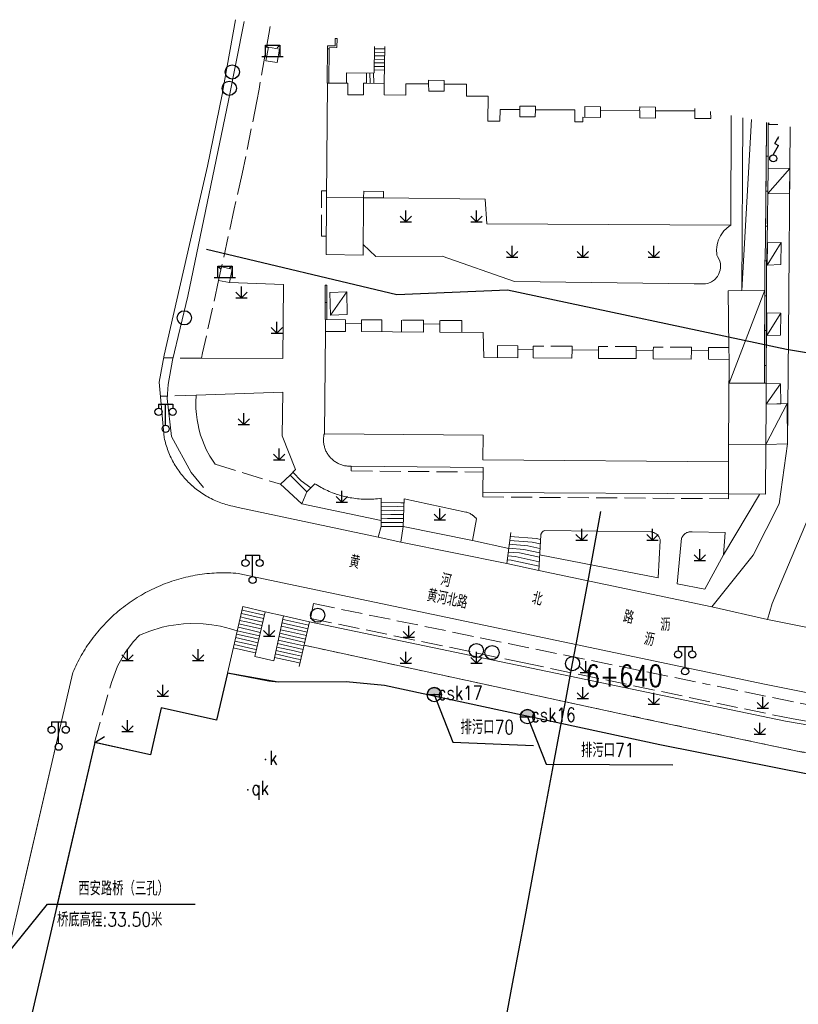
# Model space of a CAD drawing. Extents: x 39527407 to 39530665, y 3786466 to 3790957.
# Tile 65 of 113: x 39527632 to 39527741, y 3790289 to 3790428. Entities that reach past the tile are written whole.
import ezdxf
from ezdxf.enums import TextEntityAlignment as Align

# ---------------------------------------------------------------- set-up
doc = ezdxf.new("R2010")
doc.units = 0
doc.header["$PDSIZE"] = 0.2
doc.linetypes.add('X0', pattern=[4, 3, -1])
doc.linetypes.add('X6', pattern=[2, 1, -1])
doc.layers.get('0').update_dxf_attribs({"linetype": 'CONTINUOUS'})
for name, color, linetype in [('DLSS', 4, 'CONTINUOUS'), ('JCDL_DMX_F', 30, 'CONTINUOUS'), ('JCDL_JMDD_F', 231, 'CONTINUOUS'), ('JCDL_JMDX_F', 231, 'CONTINUOUS'), ('JCDL_JT_ZJ', 100, 'CONTINUOUS'), ('JCDL_JTD_F', 100, 'CONTINUOUS'), ('JCDL_JTX_F', 100, 'CONTINUOUS'), ('JMD', 6, 'CONTINUOUS'), ('SXSS', 5, 'CONTINUOUS'), ('ZBTZ', 3, 'CONTINUOUS'), ('zdh', 7, 'CONTINUOUS'), ('排水孔', 4, 'CONTINUOUS'), ('断面线', 2, 'CONTINUOUS')]:
    doc.layers.add(name, color=color, linetype=linetype)
for name, color, linetype, lineweight in [('JCDL_JMDX', 1, 'CONTINUOUS', 0), ('JCDL_ZBX', 3, 'CONTINUOUS', 0), ('JCDL_ZBX_F', 7, 'CONTINUOUS', 0), ('TEXTL_ZJ', 7, 'CONTINUOUS', 0)]:
    doc.layers.add(name, color=color, linetype=linetype, lineweight=lineweight)
doc.styles.add('HZ', font='rs', dxfattribs={"width": 0.8, "bigfont": 'hztxt'})
doc.linetypes.add('10422', pattern='A,2,[150,AAA.SHX,S=1,R=0,X=0,Y=1],2,[177,AAA.SHX,S=1,R=0,X=0,Y=0.8],1e-09', length=4)
doc.linetypes.add('X35', pattern='A,2,[150,AAA.SHX,S=1,R=0,X=0,Y=1],2,[177,AAA.SHX,S=1,R=0,X=0,Y=0.8],1e-09', length=4)
doc.linetypes.add('X4', pattern='A,0,-1e-09,[149,symbolx.shx,S=0.15,R=0,X=0,Y=0],-1.6', length=1.6)
doc.linetypes.add('X49', pattern='A,0,[5,symbolt.shx,S=1,R=0,X=0,Y=0],-10', length=10)
doc.linetypes.add('X67', pattern='A,1,[150,symbolx.shx,S=1,R=0,X=0,Y=1],2,[153,symbolx.shx,S=1,R=0,X=0,Y=0.8],2,[145,symbolx.shx,S=1,R=0,X=0,Y=0],0,[150,symbolx.shx,S=1,R=0,X=0,Y=1],2,[153,symbolx.shx,S=1,R=0,X=0,Y=0.8],2,[150,symbolx.shx,S=1,R=0,X=0,Y=1],0.5,-0.5,[146,symbolx.shx,S=1,R=0,X=0,Y=0],-0.5,0.5,[153,symbolx.shx,S=1,R=0,X=0,Y=0.8],1', length=12)

# ---------------------------------------------------------------- blocks, each defined once
blk = doc.blocks.new('5820000')
at = {"color": 0, "linetype": 'Continuous'}
blk.add_circle((0, 0), 1, dxfattribs=at)
blk = doc.blocks.new('9530003')
at = {"color": 0}
for p, q in [((0, 0), (0, 1.6)), ((-0.8, 0), (0.8, 0))]:
    blk.add_line(p, q, dxfattribs=at)
at = {"color": 0, "linetype": 'Continuous'}
for points in [[(0, 0), (-0.8, 0.8)], [(0, 0), (0.8, 0.8)]]:
    blk.add_lwpolyline(points, dxfattribs=at)
blk = doc.blocks.new('3572000')
at = {"color": 0}
for p, q in [((0.23, 2.1), (0.81, 3.1)), ((0, 0.5), (0.75, 1.8)), ((0.23, 2.1), (0.75, 1.8))]:
    blk.add_line(p, q, dxfattribs=at)
at = {"color": 0, "linetype": 'Continuous', "flags": 128}
blk.add_lwpolyline([(0.81, 3.1, 0, 0.3, 0), (0.61, 2.75, 0.3, 0.3, 0)], format="xyseb", dxfattribs=at)
at = {"color": 0}
blk.add_circle((0, 0), 0.5, dxfattribs=at)
blk = doc.blocks.new('3521000')
at = {"color": 0}
for p, q in [((-1, 3.5), (1, 3.5)), ((0, 0.5), (0, 3.5))]:
    blk.add_line(p, q, dxfattribs=at)
at = {"color": 0, "linetype": 'Continuous', "flags": 128}
for points in [[(-1, 3.5), (-1, 2.9)], [(1, 3.5), (1, 2.9)]]:
    blk.add_lwpolyline(points, dxfattribs=at)
at = {"color": 0}
for centre in [(-1, 2.4), (1, 2.4), (0, 0)]:
    blk.add_circle(centre, 0.5, dxfattribs=at)
blk = doc.blocks.new('3552000')
at = {"color": 0}
for p, q in [((-1, 1.6), (-0.65, 1.25)), ((-1, 1.6), (1, 1.6)), ((-1, 0), (-1, 1.6)), ((1, 1.6), (0.65, 1.25)), ((1, 1.6), (1, 0)), ((-1.5, 0), (1.5, 0))]:
    blk.add_line(p, q, dxfattribs=at)

msp = doc.modelspace()

# ---------------------------------------------------------------- hatches: boundary and pattern name
at = {"layer": '排水孔', "linetype": 'Continuous'}
h = msp.add_hatch(color=256, dxfattribs=at)
edge = h.paths.add_edge_path()
edge.add_arc((39527690.09647, 3790332.55741), 1, 0, 180)
edge.add_line((39527689.09647, 3790332.55741), (39527690.09647, 3790332.55741))
edge.add_line((39527690.09647, 3790332.55741), (39527691.09647, 3790332.55741))
h = msp.add_hatch(color=256, dxfattribs=at)
edge = h.paths.add_edge_path()
edge.add_arc((39527703.25647, 3790329.44041), 1, 0, 180)
edge.add_line((39527702.25647, 3790329.44041), (39527703.25647, 3790329.44041))
edge.add_line((39527703.25647, 3790329.44041), (39527704.25647, 3790329.44041))

# ---------------------------------------------------------------- linework, layer by layer
for p, q in [((39527689.09647, 3790332.55741, 36.267), (39527691.09647, 3790332.55741, 36.267)), ((39527702.25647, 3790329.44041, 36.323), (39527704.25647, 3790329.44041, 36.323))]:
    msp.add_line(p, q)
at = {"linetype": 'Continuous'}
for p, q in [((39527690.09647, 3790332.55741, -2.073), (39527692.71481, 3790325.8551, -38.635)), ((39527703.25647, 3790329.44041, -2.017), (39527705.87481, 3790322.7381, -38.579)), ((39527692.71481, 3790325.8551, -38.635), (39527704.08085, 3790325.35627, -38.635)), ((39527705.87481, 3790322.7381, -38.579), (39527723.76152, 3790322.61781, -38.579))]:
    msp.add_line(p, q, dxfattribs=at)
at = {"linetype": 'Continuous', "elevation": -38.58, "flags": 128}
msp.add_lwpolyline([(39527657.94774, 3790395.45066), (39527684.79977, 3790389.05751), (39527700.42524, 3790389.70759), (39527739.81847, 3790381.34835), (39527816.56814, 3790368.6085), (39527924.14886, 3790353.93422), (39527936.60462, 3790356.12227), (39528017.62896, 3790350.73968), (39528097.60104, 3790345.37362), (39528137.51912, 3790342.73774), (39528217.67261, 3790337.49881), (39528257.88209, 3790334.7357), (39528297.98629, 3790331.77366), (39528331.06877, 3790327.85756), (39528338.47458, 3790328.55776), (39528418.28099, 3790320.9728), (39528470.54436, 3790312.61044)], dxfattribs=at)
at = {"flags": 128}
for points, elevation in [([(39527691.09647, 3790332.55741, 1), (39527689.09647, 3790332.55741), (39527690.09647, 3790332.55741)], -2.073), ([(39527704.25647, 3790329.44041, 1), (39527702.25647, 3790329.44041), (39527703.25647, 3790329.44041)], -2.017)]:
    msp.add_lwpolyline(points, format="xyb", close=True, dxfattribs=dict(at, elevation=elevation))
at = {"layer": 'DLSS', "linetype": 'Continuous'}
for q in [(39527630.13696, 3790273.83178, -38.58), (39527643.55376, 3790326.65318, -38.58)]:
    msp.add_line((39527642.19596, 3790325.80678, -38.58), q, dxfattribs=at)
at = {"layer": 'DLSS', "linetype": 'Continuous', "lineweight": 20, "elevation": -38.58}
for points in [[(39527662.0293, 3790427.84737), (39527660.45746, 3790418.91941), (39527660.16446, 3790417.30241), (39527658.11146, 3790407.14941), (39527656.98646, 3790402.2734), (39527651.99546, 3790380.48941), (39527651.29146, 3790376.68541), (39527651.99147, 3790368.83741), (39527652.04484, 3790368.59374), (39527652.10346, 3790368.35128), (39527652.1669, 3790368.11004), (39527652.23512, 3790367.87011), (39527652.30811, 3790367.63158), (39527652.38583, 3790367.39455), (39527652.46826, 3790367.15912), (39527652.55536, 3790366.92538), (39527652.6471, 3790366.69341), (39527652.74343, 3790366.46332), (39527652.84433, 3790366.2352), (39527652.94975, 3790366.00912), (39527653.05965, 3790365.78519), (39527653.17398, 3790365.56349), (39527653.29271, 3790365.34412), (39527653.41578, 3790365.12715), (39527653.54315, 3790364.91267), (39527653.67476, 3790364.70077), (39527653.81057, 3790364.49154), (39527653.95051, 3790364.28505), (39527654.09454, 3790364.08139), (39527654.24259, 3790363.88063), (39527654.39461, 3790363.68286), (39527654.55054, 3790363.48816), (39527654.71032, 3790363.2966), (39527654.87387, 3790363.10826), (39527655.04115, 3790362.92322), (39527655.21207, 3790362.74154), (39527655.38658, 3790362.5633), (39527655.5646, 3790362.38857), (39527655.74607, 3790362.21742), (39527655.93091, 3790362.04992), (39527655.96147, 3790362.02341), (39527656.11904, 3790361.88613), (39527656.3104, 3790361.72612), (39527656.50491, 3790361.56995), (39527656.70249, 3790361.41768), (39527656.90306, 3790361.26938), (39527657.10655, 3790361.1251), (39527657.31286, 3790360.9849), (39527657.52193, 3790360.84883), (39527657.73366, 3790360.71696), (39527657.94798, 3790360.58932), (39527658.1648, 3790360.46598), (39527658.38403, 3790360.34698), (39527658.60558, 3790360.23237), (39527658.82938, 3790360.1222), (39527659.05532, 3790360.0165), (39527659.28332, 3790359.91532), (39527659.51329, 3790359.8187), (39527659.74514, 3790359.72667), (39527659.97878, 3790359.63928), (39527660.21411, 3790359.55656), (39527660.45104, 3790359.47855), (39527660.68947, 3790359.40526), (39527660.92932, 3790359.33674), (39527661.17049, 3790359.27301), (39527661.41287, 3790359.21409), (39527661.65647, 3790359.16041)], [(39527729.25447, 3790344.95641), (39527735.10947, 3790352.23242), (39527738.77947, 3790359.48741), (39527739.93147, 3790367.94341), (39527740.10147, 3790383.2694), (39527740.29632, 3790412.69711)], [(39527744.89791, 3790411.80637), (39527744.64951, 3790377.4322), (39527744.46244, 3790373.24844), (39527744.50147, 3790364.48907), (39527743.27947, 3790358.46341), (39527737.80047, 3790345.42241), (39527737.10046, 3790343.16241)], [(39527661.65647, 3790359.16041), (39527662.44347, 3790358.98841), (39527682.19246, 3790354.77541), (39527685.36647, 3790354.0884), (39527700.32947, 3790351.04742), (39527704.84747, 3790350.06441), (39527729.25447, 3790344.95641)], [(39527637.08388, 3790326.96612), (39527639.09247, 3790335.66841), (39527639.22703, 3790335.97844), (39527639.36647, 3790336.2863), (39527639.51038, 3790336.59211), (39527639.65873, 3790336.89578), (39527639.81149, 3790337.19726), (39527639.96862, 3790337.49648), (39527640.1301, 3790337.79338), (39527640.29589, 3790338.08789), (39527640.46595, 3790338.37996), (39527640.64025, 3790338.66951), (39527640.81876, 3790338.9565), (39527641.00142, 3790339.24086), (39527641.18821, 3790339.52252), (39527641.37908, 3790339.80144), (39527641.574, 3790340.07754), (39527641.77292, 3790340.35077), (39527641.9758, 3790340.62108), (39527642.18259, 3790340.8884), (39527642.39326, 3790341.15267), (39527642.60776, 3790341.41385), (39527642.82604, 3790341.67188), (39527643.04806, 3790341.9267), (39527643.27377, 3790342.17826), (39527643.50311, 3790342.4265), (39527643.73606, 3790342.67137), (39527643.97254, 3790342.91283), (39527644.21252, 3790343.15081), (39527644.45594, 3790343.38527), (39527644.70275, 3790343.61615), (39527644.9529, 3790343.84342), (39527645.20633, 3790344.06702), (39527645.463, 3790344.2869), (39527645.72284, 3790344.50302), (39527645.9858, 3790344.71532), (39527646.25183, 3790344.92378), (39527646.52087, 3790345.12833), (39527646.79286, 3790345.32895), (39527647.06775, 3790345.52558), (39527647.34547, 3790345.71818), (39527647.62597, 3790345.90671), (39527647.90918, 3790346.09114), (39527648.19505, 3790346.27142), (39527648.48352, 3790346.44752), (39527648.7715, 3790346.6174), (39527649.06801, 3790346.78701), (39527649.3639, 3790346.95034), (39527649.66213, 3790347.10933), (39527649.96266, 3790347.26396), (39527650.2654, 3790347.41419), (39527650.5703, 3790347.56), (39527650.87729, 3790347.70135), (39527651.18631, 3790347.83821), (39527651.4973, 3790347.97056), (39527651.81017, 3790348.09836), (39527652.12488, 3790348.22158), (39527652.44135, 3790348.34021), (39527652.75951, 3790348.45421), (39527653.0793, 3790348.56357), (39527653.40065, 3790348.66825), (39527653.72349, 3790348.76824), (39527654.04776, 3790348.86352), (39527654.37338, 3790348.95406), (39527654.70028, 3790349.03984), (39527655.0284, 3790349.12086), (39527655.35766, 3790349.19708), (39527655.688, 3790349.2685), (39527656.01935, 3790349.3351), (39527656.35163, 3790349.39686), (39527656.68477, 3790349.45377), (39527657.01871, 3790349.50582), (39527657.35337, 3790349.55301), (39527657.68869, 3790349.5953), (39527658.02458, 3790349.63271), (39527658.36098, 3790349.66522), (39527658.69783, 3790349.69283), (39527659.03504, 3790349.71552), (39527659.37254, 3790349.7333), (39527659.71027, 3790349.74616), (39527660.04814, 3790349.7541), (39527660.3861, 3790349.75711), (39527660.72407, 3790349.7552), (39527661.06197, 3790349.74836), (39527661.39974, 3790349.7366), (39527661.7373, 3790349.71992), (39527662.07458, 3790349.69832), (39527662.41147, 3790349.6714)], [(39527826.23647, 3790319.18819), (39527809.30347, 3790321.44742), (39527798.90646, 3790322.9554), (39527784.73647, 3790325.12841), (39527760.83047, 3790329.1814), (39527736.69447, 3790334.0114), (39527662.41147, 3790349.6714)], [(39527737.10046, 3790343.16241), (39527753.39147, 3790339.93041), (39527764.18547, 3790337.89641), (39527784.93347, 3790334.38841), (39527798.35846, 3790332.32241), (39527798.17744, 3790348.98041)]]:
    msp.add_lwpolyline(points, dxfattribs=at)
at = {"layer": 'DLSS', "linetype": 'X6', "lineweight": 0, "elevation": -38.58}
msp.add_lwpolyline([(39527671.74647, 3790339.52042), (39527712.28344, 3790330.73163), (39527739.38437, 3790324.98991), (39527741.30881, 3790324.58591), (39527743.27025, 3790324.22889), (39527748.22937, 3790323.40678), (39527761.12309, 3790321.26931), (39527780.95958, 3790317.98089), (39527793.85329, 3790315.84342), (39527804.78633, 3790314.12772), (39527815.23909, 3790312.55744), (39527821.65621, 3790311.68651), (39527826.23647, 3790311.13244)], dxfattribs=at)
at = {"layer": 'DLSS', "linetype": 'Continuous', "lineweight": 0, "elevation": -38.58}
for points in [[(39527637.08388, 3790326.96612), (39527625.03912, 3790275.10935)], [(39527631.66168, 3790303.62171), (39527637.08388, 3790326.96612)]]:
    msp.add_lwpolyline(points, dxfattribs=at)
at = {"layer": 'JCDL_DMX_F', "color": 3, "linetype": 'X35', "lineweight": 0, "elevation": -38.58}
for points in [[(39527657.24046, 3790380.0694), (39527668.71247, 3790380.03141), (39527668.80146, 3790390.43541), (39527661.19946, 3790390.75441)], [(39527670.52446, 3790364.31741), (39527668.64646, 3790369.10041), (39527668.71746, 3790375.23841), (39527656.50946, 3790374.8394)], [(39527735.98747, 3790360.81942), (39527730.89346, 3790352.28741)], [(39527700.60833, 3790353.18312), (39527695.47747, 3790354.29042)], [(39527826.23647, 3790314.58566), (39527824.11647, 3790314.8264), (39527808.58147, 3790316.99041), (39527739.64947, 3790328.80141), (39527672.51247, 3790342.82241)], [(39527826.23647, 3790311.13244), (39527818.47446, 3790312.0714), (39527798.56446, 3790315.06242), (39527742.03047, 3790324.43441), (39527719.89947, 3790329.08041), (39527671.74647, 3790339.52042)]]:
    msp.add_lwpolyline(points, dxfattribs=at)
at = {"layer": 'JCDL_JMDX', "color": 6, "linetype": 'Continuous', "lineweight": 0, "elevation": -38.58}
for points in [[(39527676.13547, 3790425.17642), (39527676.12247, 3790424.16341), (39527675.02147, 3790424.1404), (39527674.97447, 3790418.90241)], [(39527681.61947, 3790420.34642), (39527681.66247, 3790424.07841)], [(39527683.04147, 3790418.85541), (39527683.10646, 3790424.07741)], [(39527681.64718, 3790422.75195), (39527683.08976, 3790422.73533)], [(39527681.65294, 3790423.25192), (39527683.09598, 3790423.23529)], [(39527681.6587, 3790423.75189), (39527683.1022, 3790423.73526)], [(39527681.63566, 3790421.75202), (39527683.07731, 3790421.73541)], [(39527681.64142, 3790422.25199), (39527683.08353, 3790422.23537)], [(39527677.72352, 3790418.89676), (39527677.72646, 3790420.3314)], [(39527677.72646, 3790420.3314), (39527680.52547, 3790420.32041)], [(39527680.52547, 3790420.32041), (39527680.51404, 3790418.87538)], [(39527680.52547, 3790420.32041), (39527681.61947, 3790420.34642)], [(39527681.02533, 3790420.3323), (39527681.06006, 3790418.87106)], [(39527681.52519, 3790420.34418), (39527681.5603, 3790418.86711)], [(39527681.62414, 3790420.75209), (39527683.06487, 3790420.73549)], [(39527681.6299, 3790421.25205), (39527683.07109, 3790421.23545)], [(39527677.89947, 3790418.89641), (39527677.72352, 3790418.89676)], [(39527677.8903, 3790417.25677), (39527677.89947, 3790418.89641)], [(39527680.13046, 3790418.87841), (39527680.12134, 3790417.2443)], [(39527680.51404, 3790418.87538), (39527680.13046, 3790418.87841)], [(39527680.51404, 3790418.87538), (39527683.04147, 3790418.85541)], [(39527680.12134, 3790417.2443), (39527677.8903, 3790417.25677)], [(39527734.88118, 3790413.74532), (39527733.48133, 3790389.59816)], [(39527736.97647, 3790413.33973), (39527736.95247, 3790406.8854), (39527736.82351, 3790396.33426), (39527736.73947, 3790393.17973), (39527736.74046, 3790386.44364), (39527736.69247, 3790376.518)], [(39527737.22534, 3790413.03367), (39527737.34882, 3790413.26766)], [(39527737.15869, 3790403.30224), (39527740.25737, 3790406.81562)], [(39527737.07553, 3790393.18113), (39527739.02946, 3790396.39241)], [(39527674.68847, 3790390.34941), (39527674.68047, 3790385.51341)], [(39527675.45746, 3790386.12441), (39527677.78147, 3790389.40741)], [(39527736.73999, 3790389.63718), (39527731.68948, 3790376.52992)], [(39527737.0033, 3790383.2383), (39527738.98446, 3790386.4244)], [(39527736.93315, 3790373.58086), (39527738.95547, 3790376.42141)], [(39527736.90147, 3790367.88541), (39527739.88847, 3790373.63741)], [(39527669.74146, 3790363.5594), (39527672.12247, 3790361.18841)], [(39527670.13296, 3790363.93841), (39527671.32347, 3790362.75291)], [(39527671.32347, 3790362.75291), (39527672.68097, 3790361.76291)], [(39527682.5899, 3790359.71256), (39527685.38075, 3790359.65341)], [(39527682.59032, 3790359.1457), (39527684.91604, 3790359.09641)], [(39527684.91604, 3790359.09641), (39527685.81261, 3790359.08727)], [(39527685.38075, 3790359.65341), (39527685.82904, 3790359.64884)], [(39527682.59075, 3790358.57884), (39527684.45132, 3790358.53941)], [(39527682.59118, 3790358.01198), (39527683.98661, 3790357.98241)], [(39527682.5916, 3790357.44513), (39527683.52189, 3790357.42541)], [(39527683.52189, 3790357.42541), (39527685.76332, 3790357.40256)], [(39527683.98661, 3790357.98241), (39527685.77975, 3790357.96413)], [(39527684.45132, 3790358.53941), (39527685.79618, 3790358.5257)], [(39527682.59203, 3790356.87827), (39527683.05717, 3790356.86841)], [(39527682.59246, 3790356.31141), (39527685.73046, 3790356.27941)], [(39527683.05717, 3790356.86841), (39527685.74689, 3790356.84099)], [(39527700.82909, 3790354.87378), (39527704.51635, 3790354.57716)], [(39527704.51635, 3790354.57716), (39527705.08109, 3790354.45429)], [(39527700.61497, 3790353.23391), (39527702.72197, 3790353.06441)], [(39527700.68634, 3790353.78054), (39527703.32009, 3790353.56866)], [(39527700.75771, 3790354.32716), (39527703.91822, 3790354.07291)], [(39527703.32009, 3790353.56866), (39527705.01434, 3790353.20004)], [(39527703.91822, 3790354.07291), (39527705.04772, 3790353.82716)], [(39527700.47222, 3790352.14066), (39527701.52572, 3790352.05591)], [(39527700.54359, 3790352.68729), (39527702.12384, 3790352.56016)], [(39527701.52572, 3790352.05591), (39527704.91422, 3790351.31866)], [(39527702.12384, 3790352.56016), (39527704.94759, 3790351.94579)], [(39527702.72197, 3790353.06441), (39527704.98097, 3790352.57291)], [(39527700.40084, 3790351.59404), (39527700.92759, 3790351.55167)], [(39527700.92759, 3790351.55167), (39527704.88084, 3790350.69154)], [(39527663.07947, 3790344.99041), (39527666.22746, 3790344.25241)], [(39527662.74231, 3790343.52687), (39527663.46831, 3790343.3651)], [(39527662.8547, 3790344.01472), (39527663.3387, 3790343.90687)], [(39527662.96708, 3790344.50256), (39527663.20908, 3790344.44864)], [(39527663.20908, 3790344.44864), (39527666.11492, 3790343.76741)], [(39527663.3387, 3790343.90687), (39527666.00239, 3790343.28241)], [(39527664.76446, 3790337.94741), (39527666.22746, 3790344.25241)], [(39527667.43747, 3790337.31541), (39527668.84446, 3790343.6694)], [(39527668.84446, 3790343.6694), (39527672.51247, 3790342.82241)], [(39527662.40516, 3790342.06333), (39527663.85716, 3790341.73979)], [(39527662.51754, 3790342.55118), (39527663.72754, 3790342.28156)], [(39527662.62993, 3790343.03902), (39527663.59793, 3790342.82333)], [(39527663.46831, 3790343.3651), (39527665.88985, 3790342.79741)], [(39527663.59793, 3790342.82333), (39527665.77731, 3790342.31241)], [(39527663.72754, 3790342.28156), (39527665.66477, 3790341.82741)], [(39527668.51977, 3790342.2031), (39527669.34523, 3790342.02056)], [(39527668.628, 3790342.69187), (39527669.17831, 3790342.57017)], [(39527668.73623, 3790343.18064), (39527669.01139, 3790343.11979)], [(39527669.01139, 3790343.11979), (39527672.39724, 3790342.33794)], [(39527669.17831, 3790342.57017), (39527672.28201, 3790341.85348)], [(39527662.18039, 3790341.08764), (39527664.11638, 3790340.65625)], [(39527662.29277, 3790341.57549), (39527663.98677, 3790341.19802)], [(39527663.85716, 3790341.73979), (39527665.55223, 3790341.34241)], [(39527663.98677, 3790341.19802), (39527665.43969, 3790340.85741)], [(39527664.11638, 3790340.65625), (39527665.32715, 3790340.37241)], [(39527668.19508, 3790340.73679), (39527669.846, 3790340.37172)], [(39527668.30331, 3790341.22556), (39527669.67908, 3790340.92133)], [(39527668.41154, 3790341.71433), (39527669.51215, 3790341.47094)], [(39527669.34523, 3790342.02056), (39527672.16678, 3790341.36902)], [(39527669.51215, 3790341.47094), (39527672.05155, 3790340.88456)], [(39527669.67908, 3790340.92133), (39527671.93631, 3790340.4001)], [(39527661.84323, 3790339.6241), (39527664.50523, 3790339.03095)], [(39527661.95562, 3790340.11195), (39527664.37561, 3790339.57272)], [(39527662.068, 3790340.59979), (39527664.246, 3790340.11449)], [(39527664.246, 3790340.11449), (39527665.21461, 3790339.88741)], [(39527664.37561, 3790339.57272), (39527665.10208, 3790339.40241)], [(39527667.87039, 3790339.27049), (39527670.34677, 3790338.72287)], [(39527667.97862, 3790339.75925), (39527670.17985, 3790339.27249)], [(39527668.08685, 3790340.24802), (39527670.01292, 3790339.8221)], [(39527669.846, 3790340.37172), (39527671.82108, 3790339.91564)], [(39527670.01292, 3790339.8221), (39527671.70585, 3790339.43118)], [(39527670.17985, 3790339.27249), (39527671.59062, 3790338.94672)], [(39527661.73084, 3790339.13625), (39527664.63484, 3790338.48918)], [(39527664.50523, 3790339.03095), (39527664.98954, 3790338.91741)], [(39527664.63484, 3790338.48918), (39527664.877, 3790338.43241)], [(39527667.65393, 3790338.29295), (39527670.68062, 3790337.62364)], [(39527667.76216, 3790338.78172), (39527670.51369, 3790338.17326)], [(39527670.34677, 3790338.72287), (39527671.47539, 3790338.46226)], [(39527670.51369, 3790338.17326), (39527671.36016, 3790337.9778)], [(39527667.5457, 3790337.80418), (39527670.84754, 3790337.07403)], [(39527670.68062, 3790337.62364), (39527671.24492, 3790337.49333)], [(39527670.84754, 3790337.07403), (39527671.12969, 3790337.00887)]]:
    msp.add_lwpolyline(points, dxfattribs=at)
at = {"layer": 'JCDL_JMDX', "color": 6, "linetype": 'X0', "lineweight": 0, "elevation": -38.58}
for points in [[(39527689.28146, 3790418.78942), (39527689.28888, 3790419.28936), (39527691.51387, 3790419.25636), (39527691.50646, 3790418.75641)], [(39527702.17146, 3790415.15641), (39527702.17888, 3790415.65636), (39527704.40387, 3790415.62335), (39527704.39646, 3790415.12341)], [(39527711.32832, 3790414.07636), (39527711.35089, 3790415.59836), (39527713.57589, 3790415.56535), (39527713.56847, 3790415.06541)], [(39527719.07648, 3790415.03341), (39527719.08389, 3790415.53335), (39527721.30888, 3790415.50035), (39527721.30147, 3790415.0004)], [(39527726.86346, 3790414.9724), (39527726.86827, 3790415.29639)], [(39527674.8609, 3790397.28355), (39527674.20447, 3790397.28341), (39527674.20303, 3790403.68128), (39527674.91657, 3790403.68144)], [(39527680.13573, 3790402.69722), (39527682.94247, 3790402.67441)], [(39527677.58567, 3790384.98942), (39527677.58947, 3790385.48941), (39527674.75847, 3790385.51277), (39527674.74391, 3790383.83891)], [(39527682.7103, 3790383.78144), (39527682.72247, 3790385.46641), (39527679.82647, 3790385.47241), (39527679.82267, 3790384.97242)], [(39527688.59047, 3790384.91049), (39527688.59946, 3790385.41041), (39527685.47947, 3790385.42241), (39527685.46749, 3790383.76154)], [(39527693.97036, 3790383.7002), (39527693.98246, 3790385.37741), (39527690.87947, 3790385.36941), (39527690.87048, 3790384.86949)], [(39527701.87671, 3790381.30947), (39527701.88447, 3790381.80941), (39527699.03747, 3790381.83242), (39527699.02446, 3790380.13847)], [(39527709.53398, 3790381.25546), (39527709.54146, 3790381.7554), (39527704.07347, 3790381.77541), (39527704.0657, 3790381.27547)], [(39527718.59509, 3790381.20968), (39527718.61147, 3790381.70941), (39527713.28247, 3790381.6994), (39527713.27499, 3790381.19946)], [(39527726.37481, 3790381.11848), (39527726.38347, 3790381.61841), (39527721.02147, 3790381.6304), (39527721.00508, 3790381.13067)], [(39527731.69747, 3790379.88741), (39527731.67147, 3790381.56241), (39527728.80647, 3790381.57642), (39527728.7978, 3790381.07649)], [(39527678.39546, 3790364.80541), (39527678.39528, 3790364.14741), (39527696.98062, 3790363.96636)], [(39527696.93972, 3790361.10896), (39527696.92888, 3790360.46387), (39527731.61246, 3790360.20541), (39527731.61347, 3790360.89841)]]:
    msp.add_lwpolyline(points, dxfattribs=at)
at = {"layer": 'JCDL_JMDX', "color": 6, "linetype": 'X67', "lineweight": 0, "elevation": -38.58}
for points in [[(39527642.13147, 3790325.79041), (39527650.06747, 3790324.06741), (39527651.55547, 3790330.69042), (39527659.37346, 3790328.9684), (39527660.91146, 3790335.6004), (39527661.61846, 3790338.64841)], [(39527660.91146, 3790335.6004), (39527666.76347, 3790334.47241), (39527668.08746, 3790334.29541), (39527677.67347, 3790334.3444), (39527683.07147, 3790333.85041), (39527721.92646, 3790325.4434), (39527743.28546, 3790321.2394), (39527782.93347, 3790314.30841), (39527800.25347, 3790311.6004), (39527818.18747, 3790309.17541), (39527826.23647, 3790308.18375)]]:
    msp.add_lwpolyline(points, dxfattribs=at)
at = {"layer": 'JCDL_JMDX_F', "linetype": 'Continuous', "lineweight": 0, "elevation": -38.58}
for points in [[(39527675.22447, 3790418.9019), (39527675.26928, 3790423.89553), (39527676.36934, 3790423.91852), (39527676.38545, 3790425.17321), (39527676.13547, 3790425.17642)], [(39527666.72947, 3790423.95041), (39527668.26047, 3790423.67041), (39527667.91647, 3790421.8004), (39527666.35446, 3790422.03242), (39527666.72947, 3790423.95041)], [(39527675.01801, 3790423.75474), (39527675.268, 3790423.7525)], [(39527736.69247, 3790376.518), (39527736.94247, 3790376.5168), (39527736.99046, 3790386.44305), (39527736.98947, 3790393.17642), (39527737.07347, 3790396.3294), (39527737.20247, 3790406.88341), (39527737.22629, 3790413.29138)], [(39527736.95873, 3790408.56722), (39527737.20873, 3790408.56629)], [(39527736.91283, 3790403.64227), (39527737.16282, 3790403.63921)], [(39527736.85264, 3790398.71743), (39527737.10262, 3790398.71437)], [(39527736.75581, 3790393.7933), (39527737.00573, 3790393.78664)], [(39527660.09747, 3790392.94941), (39527661.59647, 3790392.64641), (39527661.19946, 3790390.75441), (39527659.67547, 3790391.04441), (39527660.09747, 3790392.94941)], [(39527674.68847, 3790390.34941), (39527674.93847, 3790390.34899), (39527674.93047, 3790385.51135)], [(39527674.68447, 3790387.93141), (39527674.93447, 3790387.931)], [(39527736.7401, 3790388.86831), (39527736.9901, 3790388.86834)], [(39527736.72837, 3790383.94313), (39527736.97837, 3790383.94192)], [(39527736.70456, 3790379.01797), (39527736.95455, 3790379.01677)], [(39527670.52446, 3790364.31741), (39527669.74146, 3790363.5594)], [(39527668.41147, 3790362.27041), (39527669.74146, 3790363.5594)], [(39527669.74146, 3790363.5594), (39527672.12247, 3790361.18841)], [(39527671.42946, 3790359.50741), (39527668.41147, 3790362.27041)], [(39527673.23947, 3790362.33741), (39527672.12247, 3790361.18841)], [(39527672.12247, 3790361.18841), (39527671.42946, 3790359.50741)], [(39527682.58947, 3790360.27941), (39527682.59246, 3790356.31141)], [(39527685.84547, 3790360.21041), (39527685.73046, 3790356.27941)], [(39527682.19246, 3790354.77541), (39527682.59246, 3790356.31141)], [(39527682.59246, 3790356.31141), (39527685.73046, 3790356.27941)], [(39527685.73046, 3790356.27941), (39527685.36647, 3790354.0884)], [(39527685.36647, 3790354.0884), (39527682.19246, 3790354.77541)], [(39527700.90046, 3790355.42041), (39527700.32947, 3790351.04742)], [(39527705.11447, 3790355.08141), (39527704.84747, 3790350.06441)], [(39527700.32947, 3790351.04742), (39527704.84747, 3790350.06441)], [(39527661.61846, 3790338.64841), (39527663.07947, 3790344.99041)], [(39527664.76446, 3790337.94741), (39527666.22746, 3790344.25241)], [(39527666.22746, 3790344.25241), (39527668.84446, 3790343.6694)], [(39527668.84446, 3790343.6694), (39527667.43747, 3790337.31541)], [(39527671.01446, 3790336.52441), (39527672.51247, 3790342.82241)], [(39527667.43747, 3790337.31541), (39527664.76446, 3790337.94741)]]:
    msp.add_lwpolyline(points, dxfattribs=at)
at = {"layer": 'JCDL_JTX_F', "linetype": 'Continuous', "lineweight": 0, "elevation": -38.58}
for points in [[(39527642.19599, 3790325.80691), (39527636.7943, 3790302.52532)], [(39527642.62031, 3790326.07141), (39527642.19599, 3790325.80691)]]:
    msp.add_lwpolyline(points, dxfattribs=at)
at = {"layer": 'JCDL_ZBX', "color": 114, "linetype": 'X49', "lineweight": 0, "true_color": 0x009944, "elevation": -38.58}
msp.add_lwpolyline([(39527663.27795, 3790427.60566), (39527661.07337, 3790416.42815), (39527655.3051, 3790388.82374), (39527653.14737, 3790379.77572), (39527652.56811, 3790376.36279), (39527652.38518, 3790374.38207), (39527653.00614, 3790368.98104), (39527655.77267, 3790363.9001), (39527657.54254, 3790361.81059)], dxfattribs=at)
at = {"layer": 'JCDL_ZBX', "color": 114, "linetype": 'Continuous', "lineweight": 0, "true_color": 0x009944, "elevation": -38.58}
for points in [[(39527680.06215, 3790396.10853), (39527681.85447, 3790394.42541), (39527691.20047, 3790394.47542), (39527701.43847, 3790390.87641), (39527726.77925, 3790390.57076), (39527727.78285, 3790390.55865), (39527728.38347, 3790390.55141), (39527728.70943, 3790390.62202), (39527729.23489, 3790390.84246), (39527729.50241, 3790391.01581), (39527729.64456, 3790391.13076), (39527730.04458, 3790391.57054), (39527730.21893, 3790391.85489), (39527730.44618, 3790392.48049), (39527730.495, 3790392.81044), (39527730.47347, 3790393.38688), (39527730.37411, 3790393.7977), (39527730.07995, 3790394.39476), (39527729.98866, 3790394.62369), (39527729.96445, 3790394.78456), (39527729.92911, 3790395.32462), (39527729.95666, 3790395.7856), (39527730.04983, 3790396.30085), (39527730.19339, 3790396.75827), (39527730.46938, 3790397.3429), (39527730.97207, 3790398.03667), (39527731.72804, 3790398.69294), (39527731.94047, 3790398.8264)], [(39527673.23947, 3790362.33741), (39527673.45658, 3790362.19911), (39527673.67647, 3790362.06527), (39527673.89885, 3790361.93559), (39527674.12363, 3790361.81014), (39527674.35074, 3790361.68895), (39527674.5801, 3790361.57206), (39527674.81162, 3790361.45953), (39527675.04522, 3790361.35138), (39527675.28082, 3790361.24765), (39527675.51833, 3790361.14839), (39527675.75768, 3790361.05362), (39527675.99877, 3790360.96339), (39527676.08047, 3790360.93441), (39527676.24152, 3790360.87772), (39527676.48584, 3790360.79664), (39527676.73165, 3790360.72019), (39527676.97885, 3790360.64839), (39527677.22737, 3790360.58126), (39527677.47711, 3790360.51884), (39527677.72798, 3790360.46113), (39527677.97989, 3790360.40817), (39527678.23276, 3790360.35997), (39527678.48649, 3790360.31655), (39527678.741, 3790360.27792), (39527678.99619, 3790360.2441), (39527679.25198, 3790360.2151), (39527679.50826, 3790360.19092), (39527679.76496, 3790360.17159), (39527680.02197, 3790360.1571), (39527680.27921, 3790360.14747), (39527680.53659, 3790360.14269), (39527680.79401, 3790360.14276), (39527681.05139, 3790360.14769), (39527681.30863, 3790360.15747), (39527681.56563, 3790360.1721), (39527681.82232, 3790360.19158), (39527682.07859, 3790360.2159), (39527682.33435, 3790360.24505), (39527682.58947, 3790360.27941), (39527682.59186, 3790357.11744), (39527671.42946, 3790359.50741), (39527672.12247, 3790361.18841), (39527673.23947, 3790362.33741)], [(39527685.84547, 3790360.21041), (39527694.57146, 3790358.3274), (39527694.694, 3790358.29334), (39527694.81479, 3790358.25348), (39527694.93371, 3790358.20837), (39527695.05055, 3790358.15809), (39527695.16506, 3790358.10273), (39527695.27704, 3790358.0424), (39527695.38626, 3790357.97721), (39527695.49252, 3790357.9073), (39527695.56046, 3790357.8584), (39527695.59561, 3790357.8328), (39527695.69533, 3790357.75385), (39527695.7915, 3790357.6706), (39527695.88392, 3790357.58321), (39527695.97242, 3790357.49186), (39527696.05647, 3790357.3964), (39527695.47747, 3790354.29042), (39527685.73046, 3790356.27941)], [(39527705.11447, 3790355.08141), (39527705.13645, 3790355.15239), (39527705.16413, 3790355.22135), (39527705.19692, 3790355.28805), (39527705.23461, 3790355.35209), (39527705.277, 3790355.41313), (39527705.29323, 3790355.43338), (39527705.32385, 3790355.47081), (39527705.3749, 3790355.52482), (39527705.42986, 3790355.57484), (39527705.48842, 3790355.6206), (39527705.55025, 3790355.66183), (39527705.61499, 3790355.69831), (39527705.68247, 3790355.7294), (39527720.64846, 3790355.5314), (39527720.73743, 3790355.52272), (39527720.82564, 3790355.50818), (39527720.9128, 3790355.4883), (39527720.99859, 3790355.46315), (39527721.08269, 3790355.43281), (39527721.16478, 3790355.39741), (39527721.24457, 3790355.35708), (39527721.32175, 3790355.31196), (39527721.39604, 3790355.26223), (39527721.46781, 3790355.20724), (39527721.53485, 3790355.14966), (39527721.59886, 3790355.08724), (39527721.65895, 3790355.02105), (39527721.7149, 3790354.95131), (39527721.76649, 3790354.8783), (39527721.81354, 3790354.80228), (39527721.85587, 3790354.72354), (39527721.89333, 3790354.64236), (39527721.92577, 3790354.55905), (39527721.95308, 3790354.47393), (39527721.97516, 3790354.38729), (39527721.99147, 3790354.2994), (39527721.68847, 3790349.0244), (39527704.96565, 3790352.28495)], [(39527724.37146, 3790348.19641), (39527725.00146, 3790354.63541), (39527725.03345, 3790354.71489), (39527725.07071, 3790354.79206), (39527725.11267, 3790354.86677), (39527725.15917, 3790354.93875), (39527725.21004, 3790355.00771), (39527725.26507, 3790355.07339), (39527725.32407, 3790355.13554), (39527725.3868, 3790355.19392), (39527725.41147, 3790355.21441), (39527725.45302, 3790355.2483), (39527725.52248, 3790355.29848), (39527725.59491, 3790355.34427), (39527725.67004, 3790355.38549), (39527725.74757, 3790355.42197), (39527725.82722, 3790355.45359), (39527725.90867, 3790355.48022), (39527725.99161, 3790355.50176), (39527726.07572, 3790355.51813), (39527726.16069, 3790355.52926), (39527726.24618, 3790355.53511), (39527726.33187, 3790355.53565), (39527726.41743, 3790355.5309), (39527726.50246, 3790355.52041), (39527731.15646, 3790355.43741), (39527730.89346, 3790352.28741), (39527728.25647, 3790347.43541), (39527724.37146, 3790348.19641)]]:
    msp.add_lwpolyline(points, dxfattribs=at)
at = {"layer": 'JCDL_ZBX', "color": 114, "linetype": 'X4', "lineweight": 0, "true_color": 0x009944, "elevation": -38.58}
msp.add_lwpolyline([(39527729.25447, 3790344.95641), (39527737.10046, 3790343.16241)], dxfattribs=at)
at = {"layer": 'JCDL_ZBX_F', "color": 114, "linetype": 'X0', "lineweight": 0, "true_color": 0x009944, "elevation": -38.58}
for points in [[(39527666.93888, 3790426.89701), (39527665.37957, 3790418.04018), (39527665.07531, 3790416.36108), (39527662.99878, 3790406.09168), (39527661.85933, 3790401.15305), (39527660.09747, 3790392.94941)], [(39527659.67547, 3790391.04441), (39527657.40116, 3790380.79368), (39527657.24046, 3790380.0694)], [(39527657.24046, 3790380.0694), (39527651.90329, 3790380.08708)], [(39527656.50946, 3790374.8394), (39527651.4708, 3790374.67472)], [(39527656.50946, 3790374.8394), (39527656.46142, 3790373.84753), (39527656.47484, 3790372.93835), (39527656.53457, 3790372.12521), (39527656.63286, 3790371.3564), (39527656.71746, 3790370.86364), (39527656.93568, 3790369.88796), (39527657.13098, 3790369.20048), (39527657.92604, 3790367.17862), (39527658.43208, 3790366.21659), (39527659.16147, 3790365.07041), (39527668.41147, 3790362.27041)], [(39527672.65546, 3790343.32041), (39527673.08064, 3790345.39682)], [(39527673.08064, 3790345.39682), (39527728.52696, 3790334.04331)], [(39527642.13147, 3790325.79041), (39527644.55474, 3790334.24945), (39527645.42067, 3790336.59155), (39527646.48933, 3790338.50062), (39527646.79095, 3790338.94038), (39527647.61162, 3790339.9905), (39527648.52247, 3790340.96341), (39527649.9464, 3790341.53218), (39527651.70979, 3790342.05687), (39527652.60875, 3790342.25329), (39527654.73595, 3790342.53748), (39527655.65495, 3790342.58392), (39527657.49423, 3790342.54054), (39527658.71416, 3790342.41088), (39527659.92291, 3790342.20122), (39527661.33349, 3790341.85001), (39527662.28586, 3790341.5455)], [(39527672.65546, 3790343.32041), (39527702.56461, 3790337.07413), (39527737.80432, 3790329.7146), (39527740.74783, 3790329.13744), (39527745.18319, 3790328.37748), (39527763.41746, 3790325.25316), (39527786.57992, 3790321.28444), (39527799.88601, 3790319.00454), (39527810.73808, 3790317.21169), (39527817.67114, 3790316.24592), (39527826.23647, 3790315.10569)], [(39527826.23647, 3790317.23623), (39527808.71321, 3790319.60192), (39527802.28383, 3790320.555), (39527774.62244, 3790324.8964), (39527768.20369, 3790325.91886), (39527728.52696, 3790334.04331)]]:
    msp.add_lwpolyline(points, dxfattribs=at)
at = {"layer": 'JMD', "linetype": 'Continuous'}
for p, q in [((39527624.5387, 3790289.39829, -38.58), (39527635.51316, 3790302.95378, -38.58)), ((39527635.51316, 3790302.95378, -38.58), (39527656.36316, 3790302.95378, -38.58))]:
    msp.add_line(p, q, dxfattribs=at)
at = {"layer": 'JMD', "color": 6, "linetype": 'Continuous', "lineweight": 0, "elevation": -38.58}
for points in [[(39527731.99716, 3790414.30359), (39527731.94047, 3790398.8264), (39527697.49547, 3790399.0394), (39527697.26846, 3790402.5144), (39527682.94247, 3790402.67441), (39527682.95269, 3790403.59013), (39527680.14606, 3790403.62148), (39527680.13573, 3790402.69722), (39527674.9085, 3790402.75401), (39527675.04901, 3790418.90226), (39527677.72352, 3790418.89676), (39527677.89947, 3790418.89641), (39527677.8903, 3790417.25677), (39527680.12134, 3790417.2443), (39527680.13046, 3790418.87841), (39527683.04147, 3790418.85541), (39527683.03238, 3790417.22805), (39527686.09453, 3790417.21095), (39527686.10347, 3790418.81241), (39527689.28146, 3790418.78942), (39527689.31546, 3790417.77642), (39527691.49947, 3790417.7574), (39527691.50646, 3790418.75641), (39527694.65847, 3790418.7424), (39527694.64727, 3790417.04761), (39527697.70347, 3790417.02741), (39527697.66247, 3790413.52241), (39527699.37081, 3790413.50242), (39527699.39046, 3790415.18241), (39527702.17146, 3790415.15641)], [(39527702.17146, 3790415.15641), (39527702.17546, 3790414.1554), (39527704.35947, 3790414.13641), (39527704.36647, 3790415.13541), (39527709.94047, 3790415.0974), (39527709.93647, 3790413.42741), (39527711.04989, 3790413.42474), (39527711.05147, 3790414.08341), (39527713.56446, 3790414.01942), (39527713.56847, 3790415.06541), (39527719.09146, 3790415.02241), (39527719.08334, 3790413.97864), (39527721.29747, 3790413.96142), (39527721.30147, 3790415.0004), (39527726.86346, 3790414.9724), (39527726.85813, 3790413.91274), (39527729.10847, 3790413.9014), (39527729.09817, 3790414.86475)], [(39527736.97647, 3790413.33973), (39527736.97534, 3790413.0346), (39527736.95246, 3790406.8854), (39527736.90872, 3790403.30529), (39527736.82351, 3790396.33427), (39527736.73946, 3790393.17973), (39527736.73999, 3790389.63718), (39527733.48133, 3790389.59816), (39527733.64532, 3790413.98455)], [(39527738.58371, 3790413.02862), (39527737.22534, 3790413.03367), (39527737.22629, 3790413.29138)], [(39527740.25737, 3790406.81562), (39527740.2339, 3790403.27096), (39527737.15869, 3790403.30224), (39527737.20247, 3790406.88341), (39527740.25737, 3790406.81562)], [(39527680.04547, 3790394.61441), (39527674.83849, 3790394.7084), (39527674.9085, 3790402.75401), (39527680.13573, 3790402.69722), (39527680.04547, 3790394.61441)], [(39527739.02946, 3790396.39241), (39527738.97947, 3790393.28541), (39527737.07553, 3790393.18113), (39527737.0984, 3790396.33021), (39527739.02946, 3790396.39241)], [(39527677.78147, 3790389.40741), (39527677.81846, 3790386.21241), (39527675.45746, 3790386.12441), (39527675.36147, 3790389.3274), (39527677.78147, 3790389.40741)], [(39527736.70847, 3790383.23795), (39527736.69247, 3790376.518), (39527731.68948, 3790376.52992), (39527731.69747, 3790379.88741), (39527731.67147, 3790381.56241), (39527731.58147, 3790389.57541), (39527733.48133, 3790389.59816), (39527736.73999, 3790389.63718), (39527736.74047, 3790386.44363), (39527736.70847, 3790383.23795)], [(39527738.98446, 3790386.4244), (39527738.97746, 3790383.32141), (39527737.0033, 3790383.2383), (39527737.02657, 3790386.44208), (39527738.98446, 3790386.4244)], [(39527674.74391, 3790383.83891), (39527677.57741, 3790383.81847), (39527677.58567, 3790384.98942), (39527679.82267, 3790384.97242), (39527679.81442, 3790383.80233), (39527688.58741, 3790383.73903), (39527688.59047, 3790384.91049), (39527690.87048, 3790384.86949), (39527690.86758, 3790383.72258), (39527696.98947, 3790383.67841), (39527697.07947, 3790380.15341), (39527701.87145, 3790380.11658), (39527701.87671, 3790381.30947), (39527704.0657, 3790381.27547), (39527704.06059, 3790380.09977), (39527709.52842, 3790380.05775), (39527709.53398, 3790381.25546), (39527713.27499, 3790381.19946), (39527713.26962, 3790380.029), (39527718.59824, 3790379.98806), (39527718.59509, 3790381.20968), (39527721.00508, 3790381.13067), (39527721.00871, 3790379.96953), (39527726.37049, 3790379.92834), (39527726.37481, 3790381.11848), (39527728.7978, 3790381.07649), (39527728.79366, 3790379.90972), (39527731.69747, 3790379.88741), (39527731.6281, 3790367.93183), (39527731.61347, 3790365.4114), (39527696.94247, 3790365.7144), (39527696.97647, 3790369.1964), (39527674.61808, 3790369.37899), (39527674.74391, 3790383.83891)], [(39527738.95547, 3790376.42141), (39527739.00906, 3790373.62058), (39527736.93315, 3790373.58086), (39527736.94247, 3790376.51741), (39527738.95547, 3790376.42141)], [(39527739.88847, 3790373.63741), (39527739.93147, 3790367.94341), (39527736.90147, 3790367.88541), (39527736.93315, 3790373.58086), (39527739.88847, 3790373.63741)], [(39527731.61347, 3790365.4114), (39527731.61347, 3790360.89841), (39527696.93972, 3790361.10896), (39527696.98968, 3790364.59997), (39527678.39546, 3790364.80541), (39527678.25733, 3790364.80032), (39527678.11909, 3790364.80078), (39527677.98097, 3790364.80636), (39527677.84314, 3790364.81705), (39527677.70581, 3790364.83284), (39527677.56916, 3790364.8537), (39527677.43337, 3790364.87961), (39527677.29863, 3790364.91053), (39527677.16513, 3790364.94642), (39527677.03306, 3790364.98723), (39527676.90258, 3790365.0329), (39527676.77389, 3790365.08337), (39527676.64715, 3790365.13858), (39527676.52255, 3790365.19844), (39527676.40024, 3790365.26287), (39527676.28041, 3790365.33179), (39527676.16321, 3790365.4051), (39527676.04881, 3790365.4827), (39527675.93736, 3790365.56448), (39527675.82901, 3790365.65033), (39527675.72392, 3790365.74014), (39527675.62223, 3790365.83378), (39527675.52407, 3790365.93112), (39527675.42959, 3790366.03202), (39527675.3389, 3790366.13636), (39527675.25215, 3790366.24399), (39527675.16944, 3790366.35475), (39527675.09089, 3790366.4685), (39527675.0166, 3790366.58508), (39527674.94668, 3790366.70434), (39527674.93046, 3790366.73441), (39527674.88123, 3790366.82609), (39527674.82033, 3790366.9502), (39527674.76407, 3790367.07647), (39527674.71253, 3790367.20474), (39527674.66577, 3790367.33482), (39527674.62386, 3790367.46656), (39527674.58685, 3790367.59975), (39527674.55481, 3790367.73422), (39527674.52777, 3790367.86979), (39527674.50576, 3790368.00626), (39527674.48883, 3790368.14346), (39527674.47699, 3790368.28119), (39527674.47025, 3790368.41926), (39527674.46864, 3790368.55749), (39527674.47214, 3790368.69568), (39527674.48076, 3790368.83365), (39527674.49449, 3790368.97121), (39527674.5133, 3790369.10816), (39527674.53716, 3790369.24432), (39527674.61808, 3790369.37899), (39527696.97647, 3790369.1964), (39527696.94247, 3790365.7144), (39527731.61347, 3790365.4114)], [(39527731.61347, 3790360.89841), (39527731.61347, 3790365.4114), (39527731.6281, 3790367.93183), (39527736.90147, 3790367.88541), (39527736.84087, 3790360.87735), (39527731.61347, 3790360.89841)]]:
    msp.add_lwpolyline(points, dxfattribs=at)
at = {"layer": 'SXSS', "linetype": '10422', "flags": 128}
msp.add_lwpolyline([(39528479.81327, 3790258.95572), (39528462.85647, 3790259.85041), (39528405.76647, 3790264.98963), (39528332.95446, 3790271.52141), (39528326.23647, 3790271.9497), (39528215.45147, 3790279.82241), (39528208.38646, 3790280.05441), (39528207.83491, 3790279.93889), (39528205.9448, 3790279.37944), (39528204.39109, 3790278.71493), (39528203.15686, 3790278.03645), (39528202.21625, 3790277.41588), (39528200.57443, 3790276.65618), (39528199.10032, 3790276.30795), (39528197.09013, 3790276.12357), (39528194.57839, 3790276.34816), (39528193.1107, 3790276.72254), (39528191.69862, 3790277.27054), (39528189.93756, 3790278.25722), (39528188.28533, 3790279.19766), (39528185.85792, 3790280.23287), (39528184.28359, 3790280.72346), (39528182.9992, 3790281.0271), (39528182.35047, 3790281.14842), (39528140.33525, 3790283.80488), (39528076.23647, 3790287.85762), (39528006.75425, 3790292.25072), (39527925.78762, 3790297.36995), (39527924.22051, 3790296.24995), (39527922.01489, 3790294.98287), (39527920.85835, 3790294.4523), (39527919.37082, 3790293.88964), (39527917.53576, 3790293.36612), (39527915.66061, 3790293.01214), (39527913.7513, 3790292.81521), (39527912.23332, 3790292.89654), (39527908.88517, 3790293.84227), (39527907.29907, 3790294.56202), (39527903.71761, 3790297.02181), (39527902.67471, 3790298.03161), (39527901.19246, 3790299.81841), (39527879.11146, 3790302.0134), (39527826.23647, 3790308.18375), (39527743.28546, 3790321.2394), (39527721.92646, 3790325.4434), (39527683.07147, 3790333.85041), (39527677.67347, 3790334.3444), (39527668.08746, 3790334.29541), (39527660.91146, 3790335.6004), (39527659.37346, 3790328.9684), (39527651.55547, 3790330.69042), (39527650.06747, 3790324.06741), (39527642.18925, 3790325.77786)], dxfattribs=at)
at = {"layer": 'zdh', "color": 1}
for p in [(39527690.09647, 3790332.55741, -2.073), (39527703.25747, 3790329.44041, -2.017), (39527666.30447, 3790323.38941, -3.24), (39527663.79547, 3790319.13341, -3.06)]:
    msp.add_point(p, dxfattribs=at)
at = {"layer": '排水孔'}
for centre in [(39527690.09647, 3790332.55741, 36.267), (39527703.25647, 3790329.44041, 36.323)]:
    msp.add_circle(centre, 1, dxfattribs=at)
at = {"layer": '断面线', "color": 1, "elevation": -38.58, "flags": 128}
msp.add_lwpolyline([(39527686.4017, 3790212.79374), (39527689.37535, 3790228.70004), (39527691.43466, 3790239.7155), (39527692.04947, 3790243.00416), (39527692.09227, 3790243.23312), (39527693.87665, 3790252.77792), (39527695.69001, 3790262.47775), (39527697.46715, 3790271.98382), (39527699.25932, 3790281.57031), (39527701.15309, 3790291.70024), (39527702.91258, 3790301.11194), (39527704.82237, 3790311.32758), (39527706.79408, 3790321.87441), (39527707.97944, 3790328.21501), (39527708.02366, 3790328.45153), (39527708.59924, 3790331.5304), (39527709.27496, 3790335.14487), (39527709.6095, 3790336.93436), (39527710.11077, 3790339.61566), (39527711.79241, 3790348.61095), (39527713.62311, 3790358.40352)], dxfattribs=at)
at = {"layer": '断面线'}
msp.add_circle((39527709.6095, 3790336.93436, -38.58), 1, dxfattribs=at)

# ---------------------------------------------------------------- block references
at = {"layer": 'JCDL_JMDD_F'}
for name, p in [('3552000', (39527667.2876, 3790422.64061, -38.58)), ('3572000', (39527737.93046, 3790408.26341, -38.58)), ('3552000', (39527660.56316, 3790391.45801, -38.58)), ('3521000', (39527652.18846, 3790370.08041, -38.58)), ('3521000', (39527664.45946, 3790348.73342, -38.58)), ('3521000', (39527725.50147, 3790335.83141, -38.58)), ('3521000', (39527637.09747, 3790325.19041, -38.58))]:
    msp.add_blockref(name, p, dxfattribs=at)
at = {"layer": 'JCDL_JTD_F'}
for p in [(39527661.60047, 3790420.47041, -38.58), (39527661.17346, 3790418.16741, -38.58), (39527654.82946, 3790385.7534, -38.58), (39527673.65296, 3790343.76139, -38.58), (39527696.03647, 3790338.77841, -38.58), (39527698.25046, 3790338.49441, -38.58)]:
    msp.add_blockref('5820000', p, dxfattribs=at)
at = {"layer": 'ZBTZ'}
for p in [(39527686.0787, 3790399.31908, -38.58), (39527696.0772, 3790399.31908, -38.58), (39527701.07643, 3790394.31984, -38.58), (39527711.07493, 3790394.31984, -38.58), (39527721.07342, 3790394.31986, -38.58), (39527662.88397, 3790388.59291, -38.58), (39527667.88322, 3790383.59366, -38.58), (39527663.21792, 3790370.69476, -38.58), (39527668.21717, 3790365.69551, -38.58), (39527677.05502, 3790359.72741, -38.58), (39527690.89406, 3790357.25041, -38.58), (39527710.89837, 3790354.34271, -38.58), (39527720.89687, 3790354.34271, -38.58), (39527727.57545, 3790351.48551, -38.58), (39527666.81408, 3790340.78391, -38.58), (39527686.48727, 3790340.65611, -38.58), (39527646.8014, 3790337.35707, -38.58), (39527656.7999, 3790337.35707, -38.58), (39527686.06902, 3790336.98836, -38.58), (39527696.06752, 3790336.98836, -38.58), (39527711.48347, 3790335.65681, -38.58), (39527651.80064, 3790332.35784, -38.58), (39527711.06527, 3790331.98911, -38.58), (39527721.06372, 3790331.18906, -38.58), (39527736.47972, 3790330.65756, -38.58), (39527646.80138, 3790327.3586, -38.58), (39527736.06147, 3790326.98981, -38.58)]:
    msp.add_blockref('9530003', p, dxfattribs=at)

# ---------------------------------------------------------------- texts
at = {"color": 6, "linetype": 'Continuous', "style": 'HZ', "width": 0.8}
for s, p in [('排污口70', (39527693.80524, 3790326.96434, -38.58)), ('排污口71', (39527710.80023, 3790323.71923, -38.58))]:
    msp.add_text(s, height=2, dxfattribs=at).set_placement(p)
at = {"layer": 'JCDL_JT_ZJ', "lineweight": 0, "style": 'HZ', "width": 0.8}
for s, p in [('黄', (39527677.85596, 3790350.06412, -38.58)), ('河', (39527690.74332, 3790347.46083, -38.58)), ('北', (39527703.63068, 3790344.85754, -38.58)), ('路', (39527716.51805, 3790342.25425, -38.58))]:
    msp.add_text(s, height=1.8, rotation=347.5225657, dxfattribs=at).set_placement(p, align=Align.BOTTOM_LEFT)
msp.add_text('沥', height=1.8, dxfattribs=at).set_placement((39527721.99106, 3790340.99429, -38.58), align=Align.BOTTOM_LEFT)
at = {"layer": 'JMD', "linetype": 'Continuous', "style": 'HZ', "width": 0.8}
for s, p in [('西安路桥（三孔）', (39527639.85761, 3790304.18931, -38.58)), (' 桥底高程:33.50米', (39527635.77276, 3790299.79361, -38.58))]:
    msp.add_text(s, height=2, dxfattribs=at).set_placement(p)
at = {"layer": 'TEXTL_ZJ', "style": 'HZ', "width": 0.8}
for s, rotation, p in [('黄河北路', -11.420259, (39527688.83803, 3790345.2527, -38.58)), ('沥', -10.9338057, (39527719.47847, 3790339.07829, -38.58))]:
    msp.add_text(s, height=1.8, rotation=rotation, dxfattribs=at).set_placement(p, align=Align.BOTTOM_LEFT)
at = {"layer": 'zdh', "color": 1, "style": 'HZ', "width": 0.8}
for s, p in [('csk17', (39527690.59647, 3790331.80741, -2.073)), ('csk16', (39527703.75747, 3790328.69041, -2.017)), ('k', (39527666.80447, 3790322.63941, -3.24)), ('qk', (39527664.29547, 3790318.38341, -3.06))]:
    msp.add_text(s, height=2, dxfattribs=at).set_placement(p)
at = {"layer": '断面线', "linetype": 'Continuous', "style": 'HZ', "width": 0.8}
msp.add_text('6+640', height=3, dxfattribs=at).set_placement((39527722.3386, 3790335.20799, -38.58), align=Align.MIDDLE_RIGHT)

doc.saveas('drawing.dxf')
